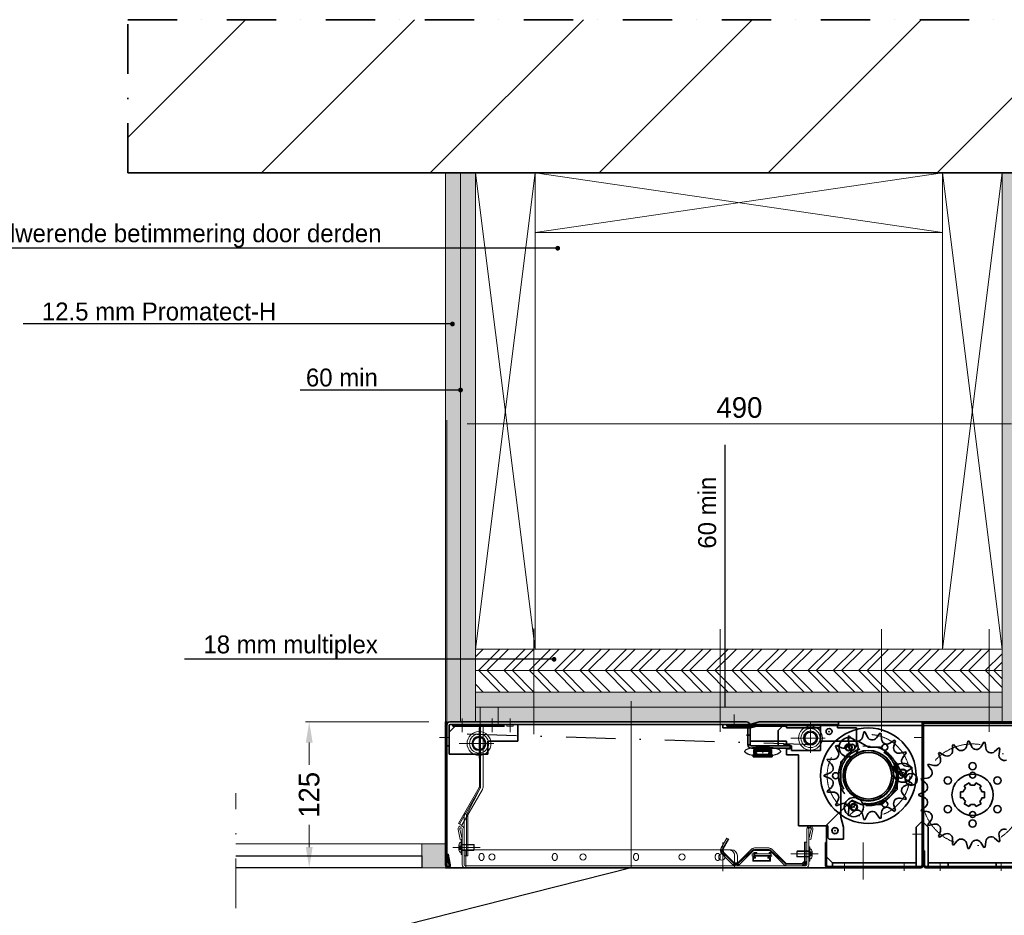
# Model space of a CAD drawing. Extents: x 50445 to 145605, y -10968 to 41989.
# Tile 40 of 256: x 58989 to 63110, y 11425 to 15175. Entities that reach past the tile are written whole.
import ezdxf
from ezdxf import colors
from ezdxf.entities.mleader import LeaderData, LeaderLine
from ezdxf.math import Vec2, Vec3

# ---------------------------------------------------------------- set-up
doc = ezdxf.new("R2010")
doc.units = 0
doc.header["$LTSCALE"] = 414.30304
doc.header["$MEASUREMENT"] = 0
doc.linetypes.add('DASHDOT', pattern=[1, 0.5, -0.25, 0, -0.25])
doc.linetypes.add('DASHED', pattern=[0.75, 0.5, -0.25])
doc.layers.get('0').update_dxf_attribs({"linetype": 'CONTINUOUS'})
doc.layers.get('Defpoints').update_dxf_attribs({"linetype": 'CONTINUOUS'})
for name, color, linetype, lineweight in [('A-CLNG-SUSP', 5, 'CONTINUOUS', 25), ('A-GENM', 6, 'CONTINUOUS', 18), ('BLECH', 5, 'CONTINUOUS', 35), ('ELEKTRIK', 7, 'CONTINUOUS', 0), ('GEWEBE', 171, 'CONTINUOUS', 25), ('GEWINDELINIEN', 94, 'CONTINUOUS', 18), ('HILFSLINIEN', 3, 'CONTINUOUS', 13), ('LIJN18', 30, 'CONTINUOUS', 18), ('LIJN25', 92, 'CONTINUOUS', 18), ('MITTELLINIEN', 7, 'DASHDOT', 18), ('PROMAT', 7, 'CONTINUOUS', 35), ('SCHRAFFUR WÄNDE', 34, 'CONTINUOUS', 18), ('STAHLBAU', 7, 'CONTINUOUS', 35), ('Standard', 7, 'CONTINUOUS', 25), ('UNSICHTBARE', 7, 'DASHED', 18)]:
    doc.layers.add(name, color=color, linetype=linetype, lineweight=lineweight)
doc.dimstyles.get("Standard").update_dxf_attribs({"dimtxt": 0.18, "dimasz": 0.18, "dimexe": 0.18, "dimexo": 0.0625, "dimgap": 0.09, "dimtad": 0, "dimtih": 1, "dimtoh": 1, "dimdec": 4, "dimzin": 0, "dimdsep": 46, "dimtxsty": 'Standard', "dimcen": 0.09, "dimadec": 0, "dimazin": 0, "dimtfac": 1, "dimtdec": 4, "dimtofl": 0, "dimtmove": 0, "dimatfit": 3, "dimfxl": 1, "dimtolj": 1, "dimtzin": 0, "dimarcsym": 0})

# ---------------------------------------------------------------- blocks, each defined once
blk = doc.blocks.new('*D518')
at = {"layer": 'Defpoints', "color": 0, "linetype": 'Continuous', "lineweight": 0, "transparency": 16777216}
for p in [(60200.4, 12234.3), (60716.3, 12234.3), (60781.3, 11624.3)]:
    blk.add_point(p, dxfattribs=at)
at = {"layer": 'LIJN18', "color": 0, "linetype": 'Continuous', "lineweight": 0, "transparency": 16777216}
for p, q in [((60701.3, 12234.3), (60185.4, 12234.3)), ((60200.4, 12148.3), (60200.4, 12054.6)), ((60200.4, 11710.3), (60200.4, 11804)), ((60766.3, 11624.3), (60185.4, 11624.3))]:
    blk.add_line(p, q, dxfattribs=at)
for points in [[(60186.1, 12148.3), (60214.8, 12148.3), (60200.4, 12234.3)], [(60186.1, 11710.3), (60214.8, 11710.3), (60200.4, 11624.3)]]:
    blk.add_solid(points, dxfattribs=at)
at = {"layer": 'LIJN18', "color": 0, "linetype": 'Continuous', "lineweight": 0, "transparency": 16777216, "insert": (60200.4, 11929.3), "char_height": 86, "attachment_point": 5, "rotation": 90}
blk.add_mtext('\\A1;125', dxfattribs=at)
blk = doc.blocks.new('*D519')
at = {"layer": 'Defpoints', "color": 0, "linetype": 'Continuous', "lineweight": 0, "transparency": 16777216}
for p in [(60776.3, 13482.5), (60776.3, 12221.8), (63226.3, 12169.3)]:
    blk.add_point(p, dxfattribs=at)
at = {"layer": 'LIJN18', "color": 0, "linetype": 'Continuous', "lineweight": 0, "transparency": 16777216}
for p, q in [((60776.3, 12236.8), (60776.3, 13497.5)), ((63140.3, 13482.5), (60862.3, 13482.5)), ((63226.3, 12184.3), (63226.3, 13497.5))]:
    blk.add_line(p, q, dxfattribs=at)
for points in [[(60862.3, 13496.9), (60862.3, 13468.2), (60776.3, 13482.5)], [(63140.3, 13496.9), (63140.3, 13468.2), (63226.3, 13482.5)]]:
    blk.add_solid(points, dxfattribs=at)
at = {"layer": 'LIJN18', "color": 0, "linetype": 'Continuous', "lineweight": 0, "transparency": 16777216, "insert": (62001.3, 13550.5), "char_height": 86, "attachment_point": 5}
blk.add_mtext('\\A1;490', dxfattribs=at)
blk = doc.blocks.new('_Dot')
at = {"color": 0, "linetype": 'ByBlock', "lineweight": -2}
blk.add_line((-0.5, 0), (-1, 0), dxfattribs=at)
at = {"color": 0, "linetype": 'ByBlock', "lineweight": 0, "const_width": 0.5}
blk.add_lwpolyline([(-0.25, 0, 1), (0.25, 0, 1)], format="xyb", close=True, dxfattribs=at)

msp = doc.modelspace()

# ---------------------------------------------------------------- hatches: boundary and pattern name
at = {"layer": 'A-GENM', "lineweight": 5}
msp.add_hatch(color=256, dxfattribs=at).paths.add_polyline_path([(60671.3, 11624.3), (60671.3, 11724.3), (60771.3, 11724.3), (60771.3, 11624.3)], flags=0)
at = {"layer": 'LIJN25', "linetype": 'Continuous', "lineweight": 0}
h = msp.add_hatch(dxfattribs=at)
h.set_pattern_fill('AR-SAND', color=256, scale=20)
h.set_pattern_definition([(37.5, (27074.31, 21147.14), (-1.259867, 38.536475), [0, -30.4, 0, -34, 0, -32.5]), (7.5, (27074.31, 21147.14), (35.395534, 56.44292), [0, -16.4, 0, -27.4, 0, -10.5]), (327.5, (27049.71, 21147.14), (62.282837, 0.11318), [0, -10, 0, -36, 0, -47]), (317.5, (27049.71, 21147.14), (60.12253, 17.55351), [0, -5, 0, -23.6, 0, -27])])
h.paths.add_polyline_path([(60833.8, 14534.3), (60771.3, 14534.3), (60771.3, 12234.3), (60776.3, 12234.3), (60776.3, 12221.8, -0.414214), (60788.8, 12234.3), (60833.8, 12234.3)])
h.paths.add_polyline_path([(60896.3, 14534.3), (60833.8, 14534.3), (60833.8, 12234.3), (60896.3, 12234.3)])
h.paths.add_polyline_path([(63226.3, 14534.3), (63163.8, 14534.3), (63163.8, 12234.3), (63226.3, 12234.3)])
h.paths.add_polyline_path([(63163.8, 14534.3), (63101.3, 14534.3), (63101.3, 12234.3), (63163.8, 12234.3)])
h.paths.add_polyline_path([(63101.3, 12296.8), (63046.3, 12296.8), (63046.3, 12234.3), (63101.3, 12234.3)])
h.paths.add_polyline_path([(63101.3, 12359.3), (63046.3, 12359.3), (63046.3, 12296.8), (63101.3, 12296.8)])
h.paths.add_polyline_path([(63046.3, 12359.3), (62596.3, 12359.3), (62596.3, 12296.8), (63046.3, 12296.8)])
h.paths.add_polyline_path([(63046.3, 12296.8), (62596.3, 12296.8), (62596.3, 12234.3), (63046.3, 12234.3)])
h.paths.add_polyline_path([(62596.3, 12296.8), (61921.3, 12296.8), (61921.3, 12234.3), (62031.3, 12234.3, -0.317837), (62045.4, 12224.3), (62046.3, 12224.3), (62083.6, 12234.3), (62596.3, 12234.3)])
h.paths.add_polyline_path([(62596.3, 12359.3), (61921.3, 12359.3), (61921.3, 12296.8), (62596.3, 12296.8)])
h.paths.add_polyline_path([(61921.3, 12359.3), (61141.3, 12359.3), (61141.3, 12296.8), (61921.3, 12296.8)])
h.paths.add_polyline_path([(61921.3, 12296.8), (61548.8, 12296.8), (61548.8, 12234.3), (61921.3, 12234.3)])
h.paths.add_polyline_path([(61548.8, 12296.8), (61141.3, 12296.8), (61141.3, 12234.3), (61548.8, 12234.3)])
h.paths.add_polyline_path([(61141.3, 12296.8), (60991.3, 12296.8), (60991.3, 12234.3), (61141.3, 12234.3)])
h.paths.add_polyline_path([(61141.3, 12359.3), (60896.3, 12359.3), (60896.3, 12296.8), (61141.3, 12296.8)])
h.paths.add_polyline_path([(60991.3, 12296.8), (60916.3, 12296.8), (60916.3, 12234.3), (60991.3, 12234.3)])
h.paths.add_polyline_path([(60916.3, 12296.8), (60896.3, 12296.8), (60896.3, 12234.3), (60916.3, 12234.3)])
h = msp.add_hatch(dxfattribs=at)
h.set_pattern_fill('ANSI32', color=256, scale=200)
h.set_pattern_definition([(45, (27074.31, 21147.14), (-53.03301, 53.03301), []), (45, (27109.67, 21147.14), (-53.03301, 53.03301), [])])
h.paths.add_polyline_path([(61141.3, 12539.3), (60896.3, 12539.3), (60896.3, 12449.3), (61141.3, 12449.3)])
h.paths.add_polyline_path([(61921.3, 12539.3), (61141.3, 12539.3), (61141.3, 12449.3), (61921.3, 12449.3)])
h.paths.add_polyline_path([(62596.3, 12539.3), (61921.3, 12539.3), (61921.3, 12449.3), (62596.3, 12449.3)])
h.paths.add_polyline_path([(63046.3, 12539.3), (62596.3, 12539.3), (62596.3, 12449.3), (63046.3, 12449.3)])
h.paths.add_polyline_path([(63101.3, 12539.3), (63046.3, 12539.3), (63046.3, 12449.3), (63101.3, 12449.3)])
h = msp.add_hatch(dxfattribs=at)
h.set_pattern_fill('ANSI32', color=256, scale=200, angle=90)
h.set_pattern_definition([(135, (27074.31, 21147.14), (-53.03301, -53.03301), []), (135, (27074.31, 21182.5), (-53.03301, -53.03301), [])])
h.paths.add_polyline_path([(61141.3, 12449.3), (60896.3, 12449.3), (60896.3, 12359.3), (61141.3, 12359.3)])
h.paths.add_polyline_path([(61921.3, 12449.3), (61141.3, 12449.3), (61141.3, 12359.3), (61921.3, 12359.3)])
h.paths.add_polyline_path([(62596.3, 12449.3), (61921.3, 12449.3), (61921.3, 12359.3), (62596.3, 12359.3)])
h.paths.add_polyline_path([(63046.3, 12449.3), (62596.3, 12449.3), (62596.3, 12359.3), (63046.3, 12359.3)])
h.paths.add_polyline_path([(63101.3, 12449.3), (63046.3, 12449.3), (63046.3, 12359.3), (63101.3, 12359.3)])
at = {"layer": 'SCHRAFFUR WÄNDE'}
h = msp.add_hatch(dxfattribs=at)
h.set_pattern_fill('ANSI31', color=256, scale=160, style=0)
h.set_pattern_definition([(45, (-30010.75, -47192.46), (-353.5534, 353.5534), [])])
h.paths.add_polyline_path([(64344.4, 15174.9), (59440.8, 15174.9), (59440.8, 14534.3), (64344.4, 14534.3)])

# ---------------------------------------------------------------- linework, layer by layer
at = {"linetype": 'Continuous', "lineweight": 0}
for p, q in [((60771.3, 12234.3), (60771.3, 14534.3)), ((60833.8, 12234.3), (60833.8, 14534.3)), ((60896.3, 12234.3), (60896.3, 14534.3)), ((60896.3, 14534.3), (61146.3, 12539.3)), ((60896.3, 12539.3), (61146.3, 14534.3)), ((61146.3, 12539.3), (61146.3, 14534.3)), ((61146.3, 14534.3), (61146.3, 14284.3)), ((61146.3, 14534.3), (62851.3, 14284.3)), ((61146.3, 14284.3), (62851.3, 14534.3)), ((62851.3, 14534.3), (62851.3, 12539.3)), ((62851.3, 14534.3), (63101.3, 12539.3)), ((62851.3, 12539.3), (63101.3, 14534.3)), ((63101.3, 12234.3), (63101.3, 14534.3)), ((61146.3, 14284.3), (62851.3, 14284.3)), ((60896.3, 12539.3), (63101.3, 12539.3)), ((60896.3, 12539.3), (61146.3, 12539.3)), ((60896.3, 12449.3), (63101.3, 12449.3)), ((60896.3, 12359.3), (63101.3, 12359.3)), ((60896.3, 12296.8), (63101.3, 12296.8)), ((63226.3, 12234.3), (63101.3, 12234.3)), ((60771.3, 11724.3), (60671.3, 11724.3))]:
    msp.add_line(p, q, dxfattribs=at)
at = {"linetype": 'DASHDOT', "lineweight": 0}
msp.add_line((59893.9, 11454.9), (59893.9, 11936.8), dxfattribs=at)
at = {"layer": 'A-CLNG-SUSP'}
for p, q in [((59893.9, 11674.3), (60671.3, 11674.3)), ((60671.3, 11674.3), (60671.3, 11624.3)), ((60671.3, 11624.3), (59893.9, 11624.3))]:
    msp.add_line(p, q, dxfattribs=at)
at = {"layer": 'A-GENM'}
for p, q in [((60671.3, 11724.3), (59893.9, 11724.3)), ((60671.3, 11724.3), (60771.3, 11724.3)), ((60671.3, 11624.3), (60671.3, 11724.3)), ((60771.3, 11624.3), (60671.3, 11624.3))]:
    msp.add_line(p, q, dxfattribs=at)
at = {"layer": 'BLECH'}
for p, q in [((60771.3, 12234.3), (60776.3, 12234.3)), ((60771.3, 12234.3), (60771.3, 11634.3)), ((60776.3, 12234.3), (60776.3, 11634.3)), ((60776.3, 12221.8), (60776.3, 12134.3)), ((60786.3, 12219.3), (60786.3, 12134.3)), ((60786.3, 12191.8), (60811.3, 12216.8)), ((60788.8, 12234.3), (62031.3, 12234.3)), ((60791.3, 12224.3), (62031.3, 12224.3)), ((60801.3, 12224.3), (60801.3, 12216.8)), ((60801.3, 12224.3), (61073.8, 12224.3)), ((60811.3, 12216.8), (60801.3, 12216.8)), ((61073.8, 12224.3), (61073.8, 12154.3)), ((62046.3, 12224.3), (61931.3, 12224.3)), ((61931.3, 12224.3), (61931.3, 12209.3)), ((62046.3, 12209.3), (61931.3, 12209.3)), ((61948.8, 12216.8), (61948.8, 12224.3)), ((62198.8, 12224.3), (61948.8, 12224.3)), ((62198.8, 12216.8), (61948.8, 12216.8)), ((62031.3, 12224.3), (62050.7, 12224.3)), ((62036.3, 12219.3), (62036.3, 12139.3)), ((62046.3, 12224.3), (62083.6, 12234.3)), ((62046.3, 12224.3), (62046.3, 12154.3)), ((62046.3, 12219.3), (62046.3, 12139.3)), ((62046.3, 12209.3), (62083.6, 12219.3)), ((62083.6, 12234.3), (63200.3, 12234.3)), ((62083.6, 12219.3), (63221.3, 12219.3)), ((62163.8, 12199.3), (62188.8, 12224.3)), ((62188.8, 12224.3), (62411.3, 12224.3)), ((62198.8, 12209.3), (62198.8, 12224.3)), ((62341.3, 12209.3), (62198.8, 12209.3)), ((62341.3, 12154.3), (62341.3, 12219.3)), ((62341.3, 12209.3), (62341.3, 12114.3)), ((62411.3, 12224.3), (62411.3, 12209.3)), ((62411.3, 12209.3), (62491.3, 12209.3)), ((62491.3, 12132.3), (62491.3, 12209.3)), ((62766.3, 12234.3), (62766.3, 11634.3)), ((62766.3, 12234.3), (62771.3, 12234.3)), ((62771.3, 12234.3), (62771.3, 11634.3)), ((62771.3, 11694.3), (62771.3, 12229.3)), ((63221.3, 12229.3), (62771.3, 12229.3)), ((60786.3, 12099.3), (60786.3, 12191.8)), ((62031.3, 12179.3), (62046.3, 12179.3)), ((62163.8, 12134.3), (62163.8, 12199.3)), ((62456.6, 12173.8), (62461.1, 12176)), ((62456.6, 12173.8), (62459.5, 12149.9)), ((62461.1, 12176), (62478.4, 12159.3)), ((62521.7, 12193.3), (62515.8, 12170)), ((62521.7, 12193.3), (62526.7, 12193.7)), ((62526.7, 12193.7), (62536.8, 12171.9)), ((62589.5, 12187.9), (62575.6, 12168.3)), ((62589.5, 12187.9), (62594.3, 12186.6)), ((62594.3, 12186.6), (62595.8, 12162.6)), ((62650.8, 12158.4), (62630.7, 12145.2)), ((62650.8, 12158.4), (62654.7, 12155.4)), ((60776.3, 12134.3), (60786.3, 12134.3)), ((60948.8, 12154.3), (60948.8, 12099.3)), ((60948.8, 12154.3), (61073.8, 12154.3)), ((62036.3, 12139.3), (62046.3, 12139.3)), ((62198.8, 12154.3), (62046.3, 12154.3)), ((62051.3, 12134.3), (62213.8, 12134.3)), ((62051.3, 12124.3), (62213.8, 12124.3)), ((62163.8, 12134.3), (62183.8, 12134.3)), ((62183.8, 12136.8), (62213.8, 12136.8)), ((62183.8, 12136.8), (62183.8, 12134.3)), ((62198.8, 12134.3), (62198.8, 12154.3)), ((62198.8, 12134.3), (62218.8, 12134.3)), ((62198.8, 12096.8), (62198.8, 12121.8)), ((62198.8, 12121.8), (62213.8, 12121.8)), ((62213.8, 12136.8), (62213.8, 12121.8)), ((62213.8, 12124.3), (62213.8, 12134.3)), ((62218.8, 12114.3), (62218.8, 12134.3)), ((62341.3, 12154.3), (62498, 12154.3)), ((62402.9, 12132.1), (62406.3, 12135.8)), ((62402.9, 12132.1), (62414.2, 12110.9)), ((62406.3, 12135.8), (62428.4, 12126.5)), ((62426.3, 12067.3), (62491.3, 12132.3)), ((62541.3, 12129.3), (62498, 12154.3)), ((62541.3, 12129.3), (62592.2, 12129.3)), ((62592.2, 12129.3), (62661.3, 12060.2)), ((62654.7, 12155.4), (62647.5, 12132.5)), ((62892.8, 12137.8), (62897.4, 12139.7)), ((62892.8, 12137.8), (62893.3, 12114.3)), ((62897.4, 12139.7), (62913.1, 12122.1)), ((62958, 12153.5), (62951.5, 12130.8)), ((62963, 12153.9), (62958, 12153.5)), ((62963, 12153.9), (62972.7, 12132.4)), ((63024.9, 12149.2), (63012.1, 12129.5)), ((63029.8, 12148.1), (63024.9, 12149.2)), ((63029.8, 12148.1), (63032.8, 12124.7)), ((63087.6, 12125.4), (63069.5, 12110.3)), ((63087.6, 12125.4), (63091.9, 12122.9)), ((63091.9, 12122.9), (63087.9, 12099.7)), ((60786.3, 12099.3), (60948.8, 12099.3)), ((62058.8, 12087.8), (62058.8, 12097.8)), ((62138.8, 12097.8), (62058.8, 12097.8)), ((62138.8, 12087.8), (62058.8, 12087.8)), ((62138.8, 12087.8), (62138.8, 12097.8)), ((62198.8, 12096.8), (62248.8, 12096.8)), ((62341.3, 12114.3), (62218.8, 12114.3)), ((62248.8, 11799.3), (62248.8, 12096.8)), ((62367.9, 12073.8), (62369.7, 12078.5)), ((62369.7, 12078.5), (62393.7, 12077.8)), ((62697.2, 12108.8), (62673.7, 12103.7)), ((62699.9, 12104.6), (62684.8, 12085.8)), ((62697.2, 12108.8), (62699.9, 12104.6)), ((62835, 12103.7), (62839, 12106.8)), ((62835, 12103.7), (62842.5, 12081.3)), ((62839, 12106.8), (62859.1, 12094.6)), ((62367.9, 12073.8), (62386.1, 12058.1)), ((62426.3, 12067.3), (62426.3, 11835.5)), ((62667.7, 12004.1), (62648.2, 12037.8)), ((62661.3, 12060.2), (62661.3, 11951.3)), ((62685.9, 12014.6), (62666.4, 12048.3)), ((62722.6, 12045.8), (62698.9, 12049.5)), ((62723.6, 12040.8), (62702.8, 12028.8)), ((62722.6, 12045.8), (62723.6, 12040.8)), ((62790, 12054), (62792.8, 12058.1)), ((62790, 12054), (62803.7, 12034.8)), ((62792.8, 12058.1), (62815.6, 12052.4)), ((62356.3, 12011.8), (62379, 12019.9)), ((62356.3, 12006.8), (62356.3, 12011.8)), ((62356.3, 12006.8), (62379, 11998.8)), ((62761.5, 11993.2), (62763, 11998)), ((62763, 11998), (62786.5, 11999.3)), ((62367.9, 11944.8), (62386.1, 11960.5)), ((62722.6, 11972.9), (62698.9, 11969.1)), ((62723.6, 11977.8), (62702.8, 11989.9)), ((62723.6, 11977.8), (62722.6, 11972.9)), ((62761.5, 11993.2), (62780.3, 11979)), ((62369.7, 11940.2), (62367.9, 11944.8)), ((62369.7, 11940.2), (62393.7, 11940.8)), ((62599.3, 11889.3), (62661.3, 11951.3)), ((62697.2, 11909.8), (62673.7, 11914.9)), ((62699.9, 11914.1), (62684.8, 11932.8)), ((62699.9, 11914.1), (62697.2, 11909.8)), ((62752.3, 11931.8), (62774.4, 11939.9)), ((62752.3, 11926.8), (62752.3, 11931.8)), ((62752.3, 11926.8), (62774.4, 11918.7)), ((62471.4, 11907.4), (62366.3, 11802.4)), ((62402.9, 11886.5), (62414.2, 11907.8)), ((62406.3, 11882.8), (62402.9, 11886.5)), ((62406.3, 11882.8), (62428.4, 11892.2)), ((62471.4, 11907.4), (62510.2, 11889.3)), ((62510.2, 11889.3), (62599.3, 11889.3)), ((62650.8, 11860.2), (62630.7, 11873.4)), ((62654.7, 11863.2), (62647.5, 11886.1)), ((62761.5, 11865.4), (62780.3, 11879.7)), ((62426.3, 11835.5), (62436.3, 11794.3)), ((62456.6, 11844.8), (62459.5, 11868.7)), ((62461.1, 11842.6), (62456.6, 11844.8)), ((62461.1, 11842.6), (62478.4, 11859.3)), ((62521.7, 11825.4), (62515.8, 11848.7)), ((62526.7, 11824.9), (62536.8, 11846.7)), ((62589.5, 11830.7), (62575.6, 11850.3)), ((62594.3, 11832.1), (62589.5, 11830.7)), ((62594.3, 11832.1), (62595.8, 11856.1)), ((62654.7, 11863.2), (62650.8, 11860.2)), ((62763, 11860.6), (62761.5, 11865.4)), ((62763, 11860.6), (62786.5, 11859.4)), ((62248.8, 11799.3), (62371.3, 11799.3)), ((62366.3, 11669.3), (62366.3, 11802.4)), ((62371.3, 11799.3), (62371.3, 11749.3)), ((62436.3, 11794.3), (62436.3, 11744.3)), ((62526.7, 11824.9), (62521.7, 11825.4)), ((62741.3, 11794.3), (62766.3, 11819.3)), ((62741.3, 11794.3), (62741.3, 11629.3)), ((62766.3, 11819.3), (62791.3, 11794.3)), ((62790, 11804.6), (62803.7, 11823.8)), ((62792.8, 11800.5), (62790, 11804.6)), ((62791.3, 11629.3), (62791.3, 11794.3)), ((62792.8, 11800.5), (62815.6, 11806.2)), ((62371.3, 11749.3), (62376.3, 11744.3)), ((62835, 11755), (62842.5, 11777.3)), ((62839, 11751.9), (62835, 11755)), ((62839, 11751.9), (62859.1, 11764.1)), ((63087.6, 11733.2), (63069.5, 11748.3)), ((63091.9, 11735.7), (63087.9, 11758.9)), ((62361.3, 11729.3), (62366.3, 11729.3)), ((62361.3, 11634.3), (62361.3, 11729.3)), ((62366.3, 11634.3), (62366.3, 11729.3)), ((62376.3, 11744.3), (62436.3, 11744.3)), ((62892.8, 11720.8), (62893.3, 11744.3)), ((62897.4, 11719), (62892.8, 11720.8)), ((62897.4, 11719), (62913.1, 11736.6)), ((62958, 11705.1), (62951.5, 11727.8)), ((62963, 11704.8), (62958, 11705.1)), ((62963, 11704.8), (62972.7, 11726.2)), ((63024.9, 11709.4), (63012.1, 11729.2)), ((63029.8, 11710.5), (63024.9, 11709.4)), ((63029.8, 11710.5), (63032.8, 11733.9)), ((63091.9, 11735.7), (63087.6, 11733.2)), ((60776.8, 11679.4), (60781.7, 11680.4)), ((60786.2, 11635.4), (60776.8, 11679.4)), ((60791.1, 11636.4), (60781.7, 11680.4)), ((62391.3, 11644.3), (62366.3, 11669.3)), ((62771.3, 11634.3), (62771.3, 11694.3)), ((62776.3, 11694.3), (62771.3, 11694.3)), ((62776.3, 11694.3), (62776.3, 11634.3)), ((62371.3, 11624.3), (60771.3, 11624.3)), ((62761.3, 11629.3), (62371.3, 11629.3)), ((62761.3, 11624.3), (62371.3, 11624.3)), ((62391.3, 11644.3), (62391.3, 11629.3)), ((62741.3, 11644.3), (62391.3, 11644.3)), ((62391.3, 11629.3), (62741.3, 11629.3)), ((62781.3, 11629.3), (63216.3, 11629.3)), ((62781.3, 11624.3), (63216.3, 11624.3)), ((62791.3, 11644.3), (62881.3, 11644.3)), ((62791.3, 11629.3), (63076.3, 11629.3)), ((62881.3, 11644.3), (63061.3, 11644.3)), ((63061.3, 11644.3), (63196.3, 11644.3)), ((63076.3, 11629.3), (63196.3, 11629.3))]:
    msp.add_line(p, q, dxfattribs=at)
at = {"layer": 'BLECH', "linetype": 'DASHED'}
for p, q in [((60811.3, 12216.8), (61073.8, 12216.8)), ((62341.3, 12219.3), (62341.3, 12224.3)), ((62341.3, 12224.3), (62416.3, 12224.3)), ((62416.3, 12224.3), (62416.3, 12234.3)), ((62874.8, 11644.3), (62874.8, 11629.3)), ((63076.3, 11644.3), (63076.3, 11629.3))]:
    msp.add_line(p, q, dxfattribs=at)
at = {"layer": 'BLECH', "lineweight": 0}
for p, q in [((60913.1, 12224.3), (60913.1, 11962)), ((60928.1, 12224.3), (60928.1, 11962)), ((60825.8, 11809.5), (60912.4, 11959.5)), ((60838.8, 11802), (60925.4, 11952)), ((60848.8, 11844), (60848.8, 11674.3)), ((60863.8, 11674.3), (60863.8, 11844)), ((60838.8, 11802), (60825.8, 11809.5)), ((60824, 11784.2), (60832.9, 11742.6)), ((60831.4, 11785.8), (60840.2, 11744.2)), ((60841.3, 11786.8), (60841.3, 11636.8)), ((60848.8, 11786.8), (60848.8, 11636.8)), ((61948.4, 11748.3), (61924.5, 11706.8)), ((61948.4, 11748.3), (61957.1, 11743.3)), ((62283.8, 11636.8), (62283.8, 11786.8)), ((62291.3, 11636.8), (62291.3, 11786.8)), ((62301.2, 11785.8), (62292.3, 11744.2)), ((62308.5, 11784.2), (62299.7, 11742.6)), ((60832.9, 11742.6), (60840.2, 11744.2)), ((61957.1, 11743.3), (61933.2, 11701.8)), ((62064.3, 11706.8), (62124, 11706.8)), ((62273.8, 11651.8), (62273.8, 11731.8)), ((62273.8, 11731.8), (62283.8, 11731.8)), ((62283.8, 11651.8), (62283.8, 11731.8)), ((62299.7, 11742.6), (62292.3, 11744.2)), ((60848.8, 11674.3), (60863.8, 11674.3)), ((60856.3, 11699.3), (60856.3, 11624.3)), ((61967.7, 11699.3), (60865.1, 11699.3)), ((61927.7, 11682.7), (61972.7, 11637.7)), ((61934.8, 11689.8), (61979.8, 11644.7)), ((61992.7, 11631.8), (61992.7, 11674.3)), ((62050.2, 11701), (61994, 11644.7)), ((62057.2, 11693.9), (62001, 11637.7)), ((62054.2, 11682.7), (62134.2, 11682.7)), ((62054.2, 11682.7), (62054.2, 11672.7)), ((62054.2, 11672.7), (62134.2, 11672.7)), ((62064.4, 11696.8), (62124, 11696.8)), ((62131.1, 11693.9), (62187.3, 11637.7)), ((62134.2, 11682.7), (62134.2, 11672.7)), ((62138.1, 11701), (62194.4, 11644.7)), ((60853.8, 11631.8), (62278.8, 11631.8)), ((60853.8, 11624.3), (62278.8, 11624.3)), ((62201.4, 11641.8), (62263.8, 11641.8)), ((62201.4, 11631.8), (62263.8, 11631.8))]:
    msp.add_line(p, q, dxfattribs=at)
at = {"layer": 'BLECH', "linetype": 'DASHED', "lineweight": 0}
for p, q in [((60856.3, 11699.3), (61956.3, 11699.3)), ((61981.3, 11674.3), (61981.3, 11624.3))]:
    msp.add_line(p, q, dxfattribs=at)
at = {"layer": 'BLECH'}
for centre, radius in [((62541.3, 12009.3), 200), ((62376.3, 12194.3), 12.5), ((62376.3, 12194.3), 12.5), ((62298.8, 12166.8), 25), ((62472.5, 12128.4), 12.5), ((62610, 12128.4), 12.5), ((62541.3, 12009.3), 106.2), ((62541.3, 12009.3), 105.5), ((62977.3, 12049.3), 15), ((62403.8, 12009.3), 12.5), ((62873.4, 11989.3), 15), ((62977.3, 11929.3), 86.3), ((63081.2, 11989.3), 15), ((62472.5, 11890.2), 12.5), ((62610, 11890.2), 12.5), ((62873.4, 11869.3), 15), ((63081.2, 11869.3), 15), ((62401.3, 11779.3), 13), ((62401.3, 11779.3), 12.5), ((62977.3, 11809.3), 15)]:
    msp.add_circle(centre, radius, dxfattribs=at)
at = {"layer": 'BLECH', "lineweight": 0}
for centre in [(60965.1, 11669.3), (61346.7, 11669.3), (61761.1, 11669.3), (61927.7, 11669.3)]:
    msp.add_circle(centre, 13, dxfattribs=at)
at = {"layer": 'BLECH'}
for centre, radius, start, end in [((60788.8, 12221.8), 12.5, 90, 180), ((60791.3, 12219.3), 5, 90, 180), ((62031.3, 12219.3), 15, 0, 90), ((62031.3, 12219.3), 5, 0, 90), ((62494, 12175.5), 22.5, 226.0305, 345.7342), ((62557.2, 12181.4), 22.5, 204.854, 324.5578), ((62618.3, 12164), 22.5, 183.6775, 303.3813), ((62051.3, 12139.3), 15, 180, 270), ((62051.3, 12139.3), 5, 180, 270), ((62437.1, 12147.2), 22.5, 247.207, 6.9107), ((62669, 12125.7), 22.5, 162.5011, 282.2048), ((62929.9, 12137), 22.5, 221.626, 344.0883), ((62993.2, 12141.7), 22.5, 204.4831, 326.9454), ((63055.1, 12127.6), 22.5, 187.3403, 309.8026), ((62394.4, 12100.3), 22.5, 268.3834, 28.0872), ((62702.4, 12071.7), 22.5, 141.3246, 261.0283), ((62821.1, 12074.2), 22.5, 255.9117, 18.374), ((62870.8, 12113.8), 22.5, 238.7689, 1.2311), ((63110.1, 12095.9), 22.5, 170.1974, 292.6597), ((62371.4, 12041.1), 22.5, 289.5599, 49.2636), ((62657.3, 12043.1), 10.5, 30, 210), ((62785.3, 12021.7), 22.5, 273.0546, 35.5169), ((62371.4, 11977.6), 22.5, 310.7364, 70.4401), ((62676.8, 12009.3), 10.5, 210, 30), ((62714.1, 12009.3), 22.5, 120.1481, 239.8519), ((62702.4, 11946.9), 22.5, 98.9717, 218.6754), ((62766.6, 11961.1), 22.5, 290.1974, 52.6597), ((62394.4, 11918.3), 22.5, 331.9128, 91.6166), ((62669, 11892.9), 22.5, 77.7952, 197.4989), ((62766.6, 11897.6), 22.5, 307.3403, 69.8026), ((62437.1, 11871.4), 22.5, 353.0893, 112.793), ((62618.3, 11854.6), 22.5, 56.6187, 176.3225), ((62494, 11843.1), 22.5, 14.2658, 133.9695), ((62557.2, 11837.3), 22.5, 35.4422, 155.146), ((62785.3, 11836.9), 22.5, 324.4831, 86.9454), ((62821.1, 11784.4), 22.5, 341.626, 104.0883), ((62870.8, 11744.8), 22.5, 358.7689, 121.2311), ((63055.1, 11731), 22.5, 50.1974, 172.6597), ((63110.1, 11762.8), 22.5, 67.3403, 189.8026), ((62929.9, 11721.6), 22.5, 15.9117, 138.374), ((62993.2, 11716.9), 22.5, 33.0546, 155.5169), ((60781.3, 11634.3), 10, 180, 12), ((60781.3, 11634.3), 5, 180, 12), ((62371.3, 11634.3), 10, 180, 270), ((62371.3, 11634.3), 5, 180, 270), ((62761.3, 11634.3), 10, 270, 0), ((62761.3, 11634.3), 5, 270, 0), ((62781.3, 11634.3), 10, 180, 270), ((62781.3, 11634.3), 5, 180, 270)]:
    msp.add_arc(centre, radius, start, end, dxfattribs=at)
at = {"layer": 'BLECH', "lineweight": 0}
for centre, radius, start, end in [((60908.1, 11962), 5, 330, 0), ((60908.1, 11962), 20, 330, 0), ((60868.8, 11844), 20, 150, 180), ((60868.8, 11844), 5, 150, 180), ((60836.3, 11786.8), 12.5, 90, 192), ((60836.3, 11786.8), 5, 90, 192), ((60836.3, 11786.8), 12.5, 0, 90), ((60836.3, 11786.8), 5, 0, 90), ((62296.3, 11786.8), 12.5, 90, 180), ((62296.3, 11786.8), 5, 90, 180), ((62296.3, 11786.8), 12.5, 348, 90), ((62296.3, 11786.8), 5, 348, 90), ((61941.9, 11696.8), 20, 150, 225), ((62064.3, 11686.8), 20, 90, 135), ((62124, 11686.8), 20, 45, 90), ((61941.9, 11696.8), 10, 150, 225), ((61967.7, 11674.3), 25, 0, 90), ((62064.3, 11686.8), 10, 90, 135), ((62124, 11686.8), 10, 45, 90), ((60853.8, 11636.8), 12.5, 180, 270), ((60853.8, 11636.8), 5, 180, 270), ((61986.9, 11651.8), 20, 225, 315), ((61986.9, 11651.8), 10, 225, 315), ((62201.4, 11651.8), 20, 225, 270), ((62201.4, 11651.8), 10, 225, 270), ((62263.8, 11651.8), 10, 270, 0), ((62263.8, 11651.8), 20, 270, 0), ((62278.8, 11636.8), 12.5, 270, 0), ((62278.8, 11636.8), 5, 270, 0)]:
    msp.add_arc(centre, radius, start, end, dxfattribs=at)
at = {"layer": 'BLECH', "linetype": 'DASHED', "lineweight": 0}
msp.add_arc((61956.3, 11674.3), 25, 0, 90, dxfattribs=at)
for centre in [(60921.7, 11669.3), (61228.5, 11669.3), (61568.6, 11669.3), (61910.3, 11669.3)]:
    msp.add_ellipse(centre, major_axis=(0, -15), ratio=0.707107, dxfattribs=at)
at = {"layer": 'BLECH'}
for p in [(62376.3, 12194.3), (62458.1, 12128.1), (62685.7, 12022), (62480.2, 11877.8), (62401.3, 11779.3)]:
    msp.add_point(p, dxfattribs=at)
at = {"layer": 'ELEKTRIK'}
for centre, radius in [((62298.8, 12166.8), 50), ((62298.8, 12166.8), 40), ((60911.3, 12144.3), 50), ((60911.3, 12144.3), 40), ((60911.3, 12144.3), 30), ((62298.8, 12166.8), 30)]:
    msp.add_circle(centre, radius, dxfattribs=at)
at = {"layer": 'GEWEBE'}
msp.add_ellipse((62098.5, 12111.1), major_axis=(75, 0), ratio=0.266667, dxfattribs=at)
at = {"layer": 'GEWINDELINIEN', "lineweight": 0}
for p, q in [((60841.3, 11720.1), (60891.3, 11720.1)), ((60841.3, 11698.6), (60891.3, 11698.6)), ((62291.3, 11692.6), (62241.3, 11692.6)), ((62291.3, 11671.1), (62241.3, 11671.1))]:
    msp.add_line(p, q, dxfattribs=at)
at = {"layer": 'HILFSLINIEN'}
for p, q in [((61141.3, 12184), (61141.3, 12625.1)), ((61921.3, 12622.7), (61921.3, 12193.3)), ((62596.3, 12622.7), (62596.3, 12193.3)), ((63046.3, 12622.7), (63046.3, 12193.3)), ((60916.3, 12224.3), (60916.3, 12296.8)), ((60991.3, 12224.3), (60991.3, 12296.1)), ((61548.8, 11624.3), (61548.8, 12320.8)), ((61978.8, 12265.1), (61978.8, 12208)), ((60774.6, 12234.3), (60774.6, 11634.3)), ((61978.8, 12216.8), (61978.8, 12235.4)), ((62767.9, 12234.3), (62767.9, 11634.3)), ((60745.2, 12169.3), (60776.3, 12169.3)), ((60759.7, 12169.3), (60786.3, 12169.3)), ((62771.3, 12169.3), (62732.2, 12169.3)), ((62098.8, 12103.4), (62098.8, 12134.3)), ((62132.4, 12111.1), (62065.2, 12111.1)), ((62771.3, 11764.3), (62725.4, 11764.3)), ((62364.6, 11634.3), (62364.6, 11729.3)), ((62519.3, 11575.4), (62519.3, 11729.3)), ((60787.8, 11635.7), (60778.4, 11679.7)), ((62774.6, 11694.3), (62774.6, 11634.3)), ((62361.3, 11624.3), (62291.3, 11624.3)), ((62761.3, 11627.6), (62371.3, 11627.6)), ((62441.3, 11644.3), (62441.3, 11611.1)), ((62441.3, 11644.3), (62441.3, 11611.1)), ((62691.3, 11644.3), (62691.3, 11611.1)), ((62691.3, 11644.3), (62691.3, 11611.1)), ((62781.3, 11627.6), (63216.3, 11627.6)), ((62841.3, 11644.3), (62841.3, 11611.1)), ((62841.3, 11644.3), (62841.3, 11611.1)), ((63096.3, 11644.3), (63096.3, 11611.1)), ((63096.3, 11644.3), (63096.3, 11611.1))]:
    msp.add_line(p, q, dxfattribs=at)
at = {"layer": 'HILFSLINIEN', "lineweight": 0}
for p, q in [((60918.1, 12224.3), (60918.1, 11962)), ((60830.1, 11807), (60916.7, 11957)), ((60916.7, 11957), (60860.1, 11849)), ((60858.8, 11674.3), (60858.8, 11844)), ((60871.1, 11709.3), (60840.2, 11709.3)), ((61924.5, 11706.8), (61927.7, 11682.7)), ((61954.2, 11744.9), (61930.3, 11703.4)), ((61931.3, 11609.6), (61931.3, 11729.9)), ((62064.3, 11706.8), (62050.2, 11701)), ((62056.7, 11705.3), (62060.8, 11695.4)), ((62124, 11706.8), (62138.1, 11701)), ((62131.7, 11705.3), (62127.5, 11695.4)), ((62277.1, 11651.8), (62277.1, 11731.8)), ((61934, 11695.8), (61922, 11694.2)), ((61932.4, 11687.4), (61977.5, 11642.4)), ((61933.2, 11701.8), (61934.8, 11689.8)), ((61996.4, 11642.4), (62054.9, 11696.2)), ((62064.3, 11696.8), (62057.2, 11693.9)), ((62064.3, 11700.1), (62124, 11700.1)), ((62124, 11696.8), (62131.1, 11693.9)), ((62133.4, 11696.2), (62192.8, 11641.6)), ((62251.4, 11681.8), (62313.4, 11681.8)), ((61972.7, 11637.7), (62001, 11637.7)), ((61979.8, 11644.7), (61994, 11644.7)), ((61986.9, 11644.7), (61986.9, 11631.8)), ((62187.3, 11637.7), (62201.4, 11631.8)), ((62193.8, 11633.3), (62197.9, 11643.3)), ((62194.4, 11644.7), (62201.4, 11641.8)), ((62201.4, 11638.5), (62263.8, 11638.5)), ((62263.8, 11641.8), (62273.8, 11651.8)), ((62283.8, 11651.8), (62263.8, 11631.8)), ((62277.9, 11637.7), (62268.8, 11646.8))]:
    msp.add_line(p, q, dxfattribs=at)
for centre, radius, start, end in [((60908.1, 11962), 10, 330, 0), ((60868.8, 11844), 10, 150, 180), ((62296.3, 11786.8), 7.5, 90, 180), ((62296.3, 11786.8), 7.5, 348, 90), ((61941.9, 11696.8), 13.3, 150.3844, 225), ((62064.3, 11686.8), 13.3, 90, 135), ((62124, 11686.8), 13.3, 45, 90), ((61986.9, 11651.8), 13.3, 225, 315.3167), ((62201.4, 11651.8), 13.3, 229.8116, 270), ((62263.8, 11651.8), 13.3, 270, 0)]:
    msp.add_arc(centre, radius, start, end, dxfattribs=at)
at = {"layer": 'HILFSLINIEN'}
for centre, start, end in [((60781.3, 11634.3), 180, 12), ((62371.3, 11634.3), 180, 270), ((62761.3, 11634.3), 270, 0), ((62781.3, 11634.3), 180, 270)]:
    msp.add_arc(centre, 6.67, start, end, dxfattribs=at)
at = {"layer": 'LIJN18', "linetype": 'ByBlock', "lineweight": -2}
for points in [[(61941.3, 12296.8), (61941.3, 13394.2)], [(61548.8, 11624.3), (60181.6, 11277.8)]]:
    msp.add_lwpolyline(points, dxfattribs=at)
at = {"layer": 'MITTELLINIEN'}
for p, q in [((60841.3, 12191.8), (60841.3, 12249.3)), ((60966.3, 12191.8), (60966.3, 12249.3)), ((61041.3, 12191.8), (61041.3, 12249.3)), ((60911.3, 12209.5), (60911.3, 12082.2)), ((62298.8, 12232), (62298.8, 12104.7)), ((62360.6, 12166.8), (62216.1, 12166.8)), ((60973.1, 12144.3), (60828.6, 12144.3))]:
    msp.add_line(p, q, dxfattribs=at)
at = {"layer": 'MITTELLINIEN', "lineweight": 0}
for p, q in [((60801.3, 11709.3), (60916.3, 11709.3)), ((62331.3, 11681.8), (62216.3, 11681.8))]:
    msp.add_line(p, q, dxfattribs=at)
at = {"layer": 'MITTELLINIEN'}
for centre, radius in [((62541.3, 12009.3), 172.8), ((62977.3, 11929.3), 213)]:
    msp.add_circle(centre, radius, dxfattribs=at)
at = {"layer": 'PROMAT', "linetype": 'DASHDOT'}
for p, q in [((59440.8, 15174.9), (64344.4, 15174.9)), ((59440.8, 14534.3), (59440.8, 15174.9))]:
    msp.add_line(p, q, dxfattribs=at)
at = {"layer": 'PROMAT'}
msp.add_line((64344.4, 14534.3), (59440.8, 14534.3), dxfattribs=at)
at = {"layer": 'STAHLBAU'}
for p, q in [((62133.7, 12119.3), (62063.7, 12119.3)), ((62061.2, 12116.8), (62061.2, 12111.8)), ((62061.9, 12111.1), (62061.2, 12111.8)), ((62061.9, 12111.1), (62061.2, 12110.3)), ((62061.2, 12110.3), (62061.2, 12105.3)), ((62063.7, 12102.8), (62072.4, 12102.8)), ((62132.4, 12116.1), (62065.2, 12116.1)), ((62065.2, 12116.1), (62065.2, 12106.1)), ((62065.2, 12106.1), (62072.4, 12106.1)), ((62072.4, 12106.1), (62072.4, 12102.8)), ((62132.4, 12106.1), (62124.9, 12106.1)), ((62124.9, 12106.1), (62124.9, 12102.8)), ((62133.7, 12102.8), (62124.9, 12102.8)), ((62132.4, 12116.1), (62132.4, 12106.1)), ((62135.4, 12111.1), (62136.2, 12111.8)), ((62135.4, 12111.1), (62136.2, 12110.3)), ((62136.2, 12116.8), (62136.2, 12111.8)), ((62136.2, 12110.3), (62136.2, 12105.3)), ((62941.4, 11966.4), (62963.1, 11978.9)), ((62941.4, 11966.4), (62946.9, 11956.9)), ((62963.1, 11978.9), (62968.6, 11969.4)), ((62991.5, 11978.9), (62986, 11969.4)), ((62991.5, 11978.9), (63013.1, 11966.4)), ((63013.1, 11966.4), (63007.6, 11956.9)), ((62927.3, 11916.8), (62927.3, 11941.8)), ((62927.3, 11941.8), (62938.2, 11941.8)), ((62927.3, 11916.8), (62938.2, 11916.8)), ((63027.3, 11941.8), (63016.3, 11941.8)), ((63027.3, 11916.8), (63016.3, 11916.8)), ((63027.3, 11941.8), (63027.3, 11916.8)), ((62941.4, 11892.3), (62946.9, 11901.7)), ((62963.1, 11879.8), (62941.4, 11892.3)), ((62963.1, 11879.8), (62968.6, 11889.2)), ((62991.5, 11879.8), (62986, 11889.2)), ((63013.1, 11892.3), (62991.5, 11879.8)), ((63013.1, 11892.3), (63007.6, 11901.7))]:
    msp.add_line(p, q, dxfattribs=at)
at = {"layer": 'STAHLBAU', "lineweight": 0}
for p, q in [((60826.3, 11719.3), (60826.3, 11699.3)), ((60836.3, 11739.3), (60836.3, 11679.3)), ((60836.3, 11739.3), (60841.3, 11739.3)), ((60841.3, 11739.3), (60841.3, 11679.3)), ((60841.3, 11721.8), (60889.5, 11721.8)), ((60889.5, 11721.8), (60889.5, 11696.8)), ((60889.5, 11721.8), (60891.3, 11720.1)), ((60891.3, 11720.1), (60891.3, 11698.6)), ((62291.3, 11651.8), (62291.3, 11711.8)), ((62291.3, 11711.8), (62296.3, 11711.8)), ((62296.3, 11651.8), (62296.3, 11711.8)), ((60841.3, 11679.3), (60836.3, 11679.3)), ((60841.3, 11696.8), (60889.5, 11696.8)), ((60889.5, 11696.8), (60891.3, 11698.6)), ((62056.8, 11660.2), (62056.8, 11665.2)), ((62059.3, 11667.7), (62068, 11667.7)), ((62060.5, 11654.4), (62060.5, 11664.4)), ((62060.5, 11664.4), (62068, 11664.4)), ((62062.2, 11680.8), (62062.2, 11685.8)), ((62063, 11680.1), (62062.2, 11680.8)), ((62063, 11680.1), (62062.2, 11679.3)), ((62062.2, 11674.3), (62062.2, 11679.3)), ((62064.7, 11688.3), (62073.5, 11688.3)), ((62064.7, 11671.8), (62134.7, 11671.8)), ((62066, 11675.1), (62066, 11685.1)), ((62066, 11685.1), (62073.5, 11685.1)), ((62066, 11675.1), (62133.2, 11675.1)), ((62068, 11664.4), (62068, 11667.7)), ((62073.5, 11685.1), (62073.5, 11688.3)), ((62129.3, 11667.7), (62120.5, 11667.7)), ((62120.5, 11664.4), (62120.5, 11667.7)), ((62127.8, 11664.4), (62120.5, 11664.4)), ((62134.7, 11688.3), (62126, 11688.3)), ((62126, 11685.1), (62126, 11688.3)), ((62133.2, 11685.1), (62126, 11685.1)), ((62127.8, 11654.4), (62127.8, 11664.4)), ((62131.8, 11660.2), (62131.8, 11665.2)), ((62133.2, 11675.1), (62133.2, 11685.1)), ((62243, 11694.3), (62241.3, 11692.6)), ((62241.3, 11671.1), (62241.3, 11692.6)), ((62243, 11669.3), (62241.3, 11671.1)), ((62243, 11669.3), (62243, 11694.3)), ((62291.3, 11694.3), (62243, 11694.3)), ((62291.3, 11669.3), (62243, 11669.3)), ((62306.3, 11671.8), (62306.3, 11691.8)), ((62057.5, 11659.4), (62056.8, 11660.2)), ((62057.5, 11659.4), (62056.8, 11658.7)), ((62056.8, 11653.7), (62056.8, 11658.7)), ((62059.3, 11651.2), (62129.3, 11651.2)), ((62060.5, 11654.4), (62127.8, 11654.4)), ((62131, 11659.4), (62131.8, 11660.2)), ((62131, 11659.4), (62131.8, 11658.7)), ((62131.8, 11653.7), (62131.8, 11658.7)), ((62296.3, 11651.8), (62291.3, 11651.8))]:
    msp.add_line(p, q, dxfattribs=at)
at = {"layer": 'STAHLBAU', "color": 5}
msp.add_circle((60911.3, 12144.3), 26.2, dxfattribs=at)
at = {"layer": 'STAHLBAU'}
for centre, radius in [((62458.1, 12128.1), 40), ((62458.1, 12128.1), 15), ((62458.1, 12128.1), 12.5), ((62541.3, 12009.3), 105), ((62541.3, 12009.3), 97.5), ((62685.7, 12022), 40), ((62685.7, 12022), 15), ((62685.7, 12022), 12.5), ((62720.6, 11993.6), 25), ((62977.3, 12011.7), 12.5), ((62480.2, 11877.8), 40), ((62480.2, 11877.8), 15), ((62480.2, 11877.8), 12.5), ((62977.3, 11846.9), 12.5)]:
    msp.add_circle(centre, radius, dxfattribs=at)
at = {"layer": 'STAHLBAU', "linetype": 'DASHED'}
for radius in [125, 117.5]:
    msp.add_circle((62541.3, 12009.3), radius, dxfattribs=at)
at = {"layer": 'STAHLBAU'}
for centre, radius, start, end in [((62063.7, 12116.8), 2.5, 90, 180), ((62133.7, 12116.8), 2.5, 0, 90), ((62063.7, 12105.3), 2.5, 180, 270), ((62133.7, 12105.3), 2.5, 270, 0), ((62977.3, 11929.3), 41, 137.7508, 162.2492), ((62977.3, 11929.3), 41, 77.7508, 102.2492), ((62977.3, 11929.3), 41, 17.7508, 42.2492), ((62977.3, 11929.3), 41, 197.7508, 222.2492), ((62977.3, 11929.3), 41, 317.7508, 342.2492), ((62977.3, 11929.3), 41, 257.7508, 282.2492)]:
    msp.add_arc(centre, radius, start, end, dxfattribs=at)
at = {"layer": 'STAHLBAU', "lineweight": 0}
for centre, radius, start, end in [((60845.1, 11714.5), 19.4, 117.0242, 165.6562), ((60845.1, 11704.1), 19.4, 194.3438, 242.9758), ((62059.3, 11665.2), 2.5, 90, 180), ((62064.7, 11685.8), 2.5, 90, 180), ((62064.7, 11674.3), 2.5, 180, 270), ((62129.3, 11665.2), 2.5, 0, 90), ((62134.7, 11685.8), 2.5, 0, 90), ((62134.7, 11674.3), 2.5, 270, 0), ((62287.4, 11687), 19.4, 14.3438, 62.9758), ((62287.4, 11676.6), 19.4, 297.0242, 345.6562), ((62059.3, 11653.7), 2.5, 180, 270), ((62129.3, 11653.7), 2.5, 270, 0)]:
    msp.add_arc(centre, radius, start, end, dxfattribs=at)
at = {"layer": 'Standard', "linetype": 'DASHDOT'}
msp.add_line((60861.3, 12184.3), (62547.9, 12133.6), dxfattribs=at)
at = {"layer": 'UNSICHTBARE', "lineweight": 0}
for p, q in [((60916.3, 12224.3), (60916.3, 12296.8)), ((60991.3, 12224.3), (60991.3, 12296.1)), ((61548.8, 11624.3), (61548.8, 12320.8)), ((60826.3, 11718), (60837.8, 11718)), ((60826.3, 11713.6), (60837.8, 11713.6)), ((60826.3, 11705), (60837.8, 11705)), ((60836.3, 11697.6), (60836.3, 11721.1)), ((60842.8, 11709.3), (60837.8, 11718)), ((60837.8, 11700.7), (60837.8, 11718)), ((60842.8, 11709.3), (60837.8, 11700.7)), ((60826.3, 11700.7), (60837.8, 11700.7)), ((62289.8, 11681.8), (62294.8, 11690.5)), ((62289.8, 11681.8), (62294.8, 11673.2)), ((62306.3, 11690.5), (62294.8, 11690.5)), ((62294.8, 11690.5), (62294.8, 11673.2)), ((62306.3, 11686.1), (62294.8, 11686.1)), ((62306.3, 11677.5), (62294.8, 11677.5)), ((62306.3, 11673.2), (62294.8, 11673.2)), ((62296.3, 11693.6), (62296.3, 11670.1))]:
    msp.add_line(p, q, dxfattribs=at)
at = {"layer": 'UNSICHTBARE'}
for p, q in [((60828.3, 12216.8), (60828.3, 12224.3)), ((60828.3, 12224.3), (60854.3, 12224.3)), ((60828.3, 12216.8), (60854.3, 12216.8)), ((60854.3, 12216.8), (60854.3, 12224.3)), ((60953.3, 12216.8), (60953.3, 12224.3)), ((60953.3, 12224.3), (60979.3, 12224.3)), ((60953.3, 12216.8), (60979.3, 12216.8)), ((60979.3, 12216.8), (60979.3, 12224.3)), ((61028.3, 12216.8), (61028.3, 12224.3)), ((61028.3, 12224.3), (61054.3, 12224.3)), ((61028.3, 12216.8), (61054.3, 12216.8)), ((61054.3, 12216.8), (61054.3, 12224.3))]:
    msp.add_line(p, q, dxfattribs=at)

# ---------------------------------------------------------------- texts
at = {"layer": 'LIJN18', "linetype": 'Continuous', "lineweight": 0, "insert": (61828.6, 12960), "char_height": 75, "attachment_point": 1, "rotation": 90}
msp.add_mtext('60 min', dxfattribs=at)

# ---------------------------------------------------------------- dimensions: what is measured, and where the dimension line sits
at = {"layer": 'LIJN18', "linetype": 'Continuous', "lineweight": 0}
dim = msp.add_linear_dim(base=(60776.3, 13482.5), p1=(63226.3, 12169.3), p2=(60776.3, 12221.8), text='490', dimstyle='Standard', override={"dimtxt": 86, "dimasz": 86, "dimexe": 15, "dimexo": 15, "dimgap": 25, "dimtad": 1, "dimdec": 0, "dimdsep": 0, "dimpost": '<>', "dimlwd": 0, "dimlwe": 0}, dxfattribs=at)
dim.commit()
dim.dimension.update_dxf_attribs({"geometry": '*D519', "text_midpoint": (62001.3, 13550.5)})
dim = msp.add_linear_dim(base=(60200.4, 12234.3), p1=(60781.3, 11624.3), p2=(60716.3, 12234.3), angle=90, text='125', dimstyle='Standard', override={"dimtxt": 86, "dimasz": 86, "dimexe": 15, "dimexo": 15, "dimgap": 25, "dimtad": 1, "dimdec": 0, "dimdsep": 0, "dimpost": '<>', "dimlwd": 0, "dimlwe": 0}, dxfattribs=at)
dim.commit()
dim.dimension.update_dxf_attribs({"geometry": '*D518', "text_midpoint": (60200.4, 11929.3), "text_rotation": 90})

# ---------------------------------------------------------------- leaders
ml = msp.add_multileader_mtext('Standard', dxfattribs=at)
ml.set_content('Brandwerende betimmering door derden', color=256)
ml.set_leader_properties()
ml.set_arrow_properties(name='DOT')
ml.build(insert=Vec2(0, 0))
ml.multileader.update_dxf_attribs({"text_right_attachment_type": 6, "dogleg_length": 0.36, "arrow_head_size": 20})
ctx = ml.context
ctx.base_point, ctx.char_height, ctx.arrow_head_size, ctx.landing_gap_size, ctx.plane_origin = Vec3(57928.1, 14268), 75, 20, 0.09, Vec3(61240.8, 14218)
ctx.right_attachment, ctx.text_align_type = 6, 2
notes = []
notes.append((ctx, [(0, (1, 1, 0), (60503.6, 14218), (-1, 0), 0.36, [(0, [(61240.8, 14218)], 0, [])])]))
ctx.mtext.insert, ctx.mtext.alignment, ctx.mtext.flow_direction = Vec3(60503.2, 14318), 3, 5
ml = msp.add_multileader_mtext('Standard', dxfattribs=at)
ml.set_content('12.5 mm Promatect-H', color=256)
ml.set_leader_properties()
ml.set_arrow_properties(name='DOT')
ml.build(insert=Vec2(0, 0))
ml.multileader.update_dxf_attribs({"text_right_attachment_type": 6, "dogleg_length": 0.36, "arrow_head_size": 20})
ctx = ml.context
ctx.base_point, ctx.char_height, ctx.arrow_head_size, ctx.landing_gap_size, ctx.plane_origin = Vec3(58737.4, 13953.2), 75, 20, 0.09, Vec3(60800, 13900.7)
ctx.right_attachment, ctx.text_align_type = 6, 2
notes.append((ctx, [(0, (1, 1, 0), (60062.9, 13900.7), (-1, 0), 0.36, [(0, [(60800, 13900.7)], 0, [])])]))
ctx.mtext.insert, ctx.mtext.alignment, ctx.mtext.flow_direction = Vec3(60062.4, 13990.7), 3, 5
ml = msp.add_multileader_mtext('Standard', dxfattribs=at)
ml.set_content('60 min', color=256)
ml.set_leader_properties()
ml.set_arrow_properties(name='DOT')
ml.build(insert=Vec2(0, 0))
ml.multileader.update_dxf_attribs({"text_right_attachment_type": 6, "dogleg_length": 0.36, "arrow_head_size": 20})
ctx = ml.context
ctx.base_point, ctx.char_height, ctx.arrow_head_size, ctx.landing_gap_size, ctx.plane_origin = Vec3(60125.1, 13676.6), 75, 20, 0.09, Vec3(61225.3, 13624.1)
ctx.right_attachment, ctx.text_align_type = 6, 2
notes.append((ctx, [(0, (1, 1, 0), (60488.1, 13624.1), (-1, 0), 0.36, [(0, [(60833.8, 13624.1)], 0, [])])]))
ctx.mtext.insert, ctx.mtext.alignment, ctx.mtext.flow_direction = Vec3(60487.7, 13714.1), 3, 5
ml = msp.add_multileader_mtext('Standard', dxfattribs=at)
ml.set_content('18 mm multiplex', color=256)
ml.set_leader_properties()
ml.set_arrow_properties(name='DOT')
ml.build(insert=Vec2(0, 0))
ml.multileader.update_dxf_attribs({"text_right_attachment_type": 6, "dogleg_length": 0.36, "arrow_head_size": 20})
ctx = ml.context
ctx.base_point, ctx.char_height, ctx.arrow_head_size, ctx.landing_gap_size, ctx.plane_origin = Vec3(59537.6, 12546.7), 75, 20, 0.09, Vec3(61225.3, 12496.7)
ctx.right_attachment, ctx.text_align_type = 6, 2
notes.append((ctx, [(0, (1, 1, 0), (60488.1, 12496.7), (-1, 0), 0.36, [(0, [(61225.3, 12496.7)], 0, [])])]))
ctx.mtext.insert, ctx.mtext.alignment, ctx.mtext.flow_direction = Vec3(60487.7, 12596.7), 3, 5
for ctx, leaders in notes:
    for number, flags, end, landing, length, lines in leaders:
        leader = LeaderData()
        leader.index, (leader.has_last_leader_line, leader.has_dogleg_vector, leader.attachment_direction) = number, flags
        leader.last_leader_point, leader.dogleg_vector, leader.dogleg_length = Vec3(end), Vec3(landing), length
        for number, points, colour, breaks in lines:
            line = LeaderLine()
            line.index, line.vertices, line.color, line.breaks = number, Vec3.list(points), colors.encode_raw_color(colour), breaks
            leader.lines.append(line)
        ctx.leaders.append(leader)

doc.saveas('drawing.dxf')
